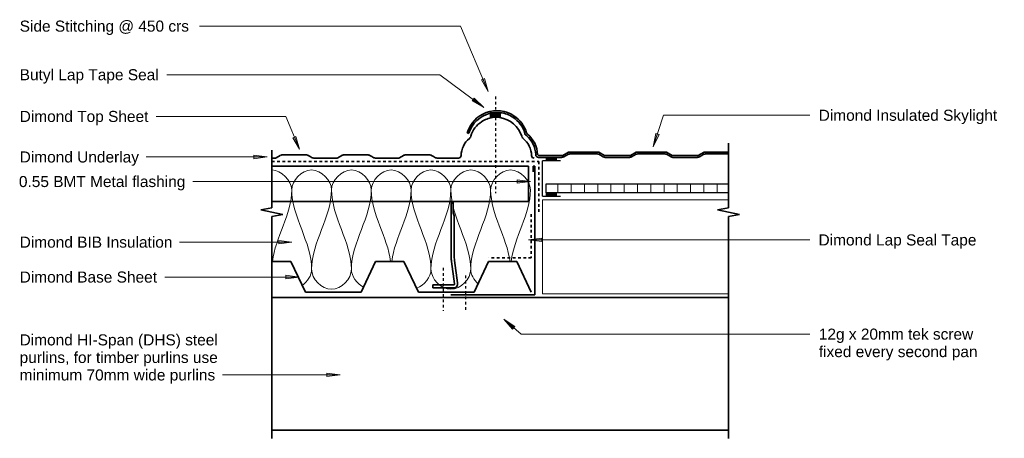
# Model space of a CAD drawing. Header units: millimetres. Extents: x 4431 to 5545, y 4698 to 5172.
import ezdxf

# ---------------------------------------------------------------- set-up
doc = ezdxf.new("R2010")
doc.units = ezdxf.units.MM
doc.linetypes.add('Dash', pattern=[6, 3, -3])
for name, color, linetype, lineweight in [('A-DETL', 90, 'Continuous', 18), ('A-DETL-GENF', 92, 'Continuous', 18), ('A-DETL-MBND', 5, 'Continuous', 18), ('A-DETL-MEDM', 33, 'Continuous', 35), ('A-DETL-THIN', 151, 'Continuous', 18), ('G-ANNO-TEXT', 231, 'Continuous', 9)]:
    doc.layers.add(name, color=color, linetype=linetype, lineweight=lineweight)
doc.styles.add('Arial', font='arial.ttf', dxfattribs={"height": 12.5})

msp = doc.modelspace()

# ---------------------------------------------------------------- hatches: boundary and pattern name
at = {"layer": 'A-DETL-GENF'}
for points in [[(4963.3, 5061.1), (4975.2, 5061.1), (4975.2, 5066.8), (4963.3, 5066.8)], [(5026.7, 5012.1), (5038.5, 5012.1), (5038.5, 5016.1), (5026.7, 5016.1)], [(5026.7, 4972.1), (5038.5, 4972.1), (5038.5, 4976.1), (5026.7, 4976.1)]]:
    msp.add_hatch(color=7, dxfattribs=at).paths.add_polyline_path(points)
h = msp.add_hatch(dxfattribs=at)
h.set_pattern_fill('FP_1', style=0, pattern_type=2)
h.set_pattern_definition([(90, (0, 0), (-15, 9e-16), [])])
h.paths.add_polyline_path([(5038.5, 4976.1), (5233, 4976.1), (5233, 4986.1), (5026.7, 4986.1), (5026.7, 4976.1)])
at = {"layer": 'G-ANNO-TEXT'}
for points in [[(4961.2, 5090.8), (4957.1, 5105.4), (4953.5, 5103.8)], [(4956.2, 5072.6), (4945.3, 5083.2), (4943, 5080)], [(4747.5, 5025.2), (4743.7, 5039.8), (4740, 5038.3)], [(5147.8, 5028.2), (5154.4, 5041.8), (5150.7, 5043)], [(4711.2, 5016.6), (4696.2, 5018.5), (4696.2, 5014.6)], [(5009, 4988.7), (4994, 4990.7), (4994, 4986.8)], [(5006.9, 4922.6), (5021.9, 4920.7), (5021.9, 4924.6)], [(4739.2, 4920.1), (4724.2, 4922.1), (4724.2, 4918.1)], [(4747.3, 4880.7), (4732.3, 4882.6), (4732.3, 4878.7)], [(4978.8, 4833.1), (4988.8, 4821.7), (4991.4, 4824.7)], [(4793.7, 4769.8), (4778.7, 4771.8), (4778.7, 4767.9)]]:
    msp.add_hatch(color=7, dxfattribs=at).paths.add_polyline_path(points)

# ---------------------------------------------------------------- linework, layer by layer
at = {"layer": 'A-DETL', "linetype": 'Dash', "lineweight": 25}
for p, q in [((4969.3, 5085.1), (4969.3, 5066.8)), ((4969.3, 5061.1), (4969.3, 4975.7)), ((4910.3, 4891.2), (4910.3, 4842.5)), ((4935.3, 4882.5), (4935.3, 4842.5))]:
    msp.add_line(p, q, dxfattribs=at)
at = {"layer": 'A-DETL', "lineweight": 25}
for p, q in [((5042.8, 5012.1), (5022.4, 5012.1)), ((5022.4, 4972.1), (5022.4, 5012.1)), ((5026.7, 4986.1), (5233, 4986.1)), ((5026.7, 4976.1), (5026.7, 4986.1)), ((5022.4, 4972.1), (5042.8, 4972.1)), ((5233, 4976.1), (5026.7, 4976.1))]:
    msp.add_line(p, q, dxfattribs=at)
at = {"layer": 'A-DETL', "linetype": 'Dash', "lineweight": 35}
for p, q in [((4716.4, 5011.3), (5018.4, 5011.3)), ((5018.4, 5011.3), (5018.4, 4953.5)), ((5009.9, 4951.9), (5009.9, 4902.5)), ((5009.9, 4902.5), (4961.7, 4902.5))]:
    msp.add_line(p, q, dxfattribs=at)
at = {"layer": 'A-DETL'}
for points in [[(4716.4, 5001.9), (4727, 5001.9), (4738.9, 4990), (4738.9, 4979.4)], [(4738.9, 4979.4), (4738.9, 4990), (4761.4, 5013.8), (4783.9, 4990), (4783.9, 4979.4)], [(4783.9, 4979.4), (4783.9, 4990), (4806.4, 5013.8), (4828.9, 4990), (4828.9, 4979.4)], [(4828.9, 4979.4), (4828.9, 4990), (4851.4, 5013.8), (4873.9, 4990), (4873.9, 4979.4)], [(4873.9, 4979.4), (4873.9, 4990), (4896.4, 5013.8), (4918.9, 4990), (4918.9, 4979.4)], [(4918.9, 4979.4), (4918.9, 4990), (4941.4, 5013.8), (4963.9, 4990), (4963.9, 4979.4)], [(4963.9, 4979.4), (4963.9, 4990), (4986.4, 5013.8), (5008.9, 4990), (5008.9, 4979.4)], [(4738.9, 4979.4), (4738.9, 4951.5), (4720.5, 4925.8), (4717, 4898.3)], [(4761.4, 4889.4), (4761.4, 4920.3), (4738.9, 4948.5), (4738.9, 4979.4)], [(4783.9, 4979.4), (4783.9, 4948.5), (4761.4, 4920.3), (4761.4, 4889.4)], [(4806.4, 4889.4), (4806.4, 4920.3), (4783.9, 4948.5), (4783.9, 4979.4)], [(4828.9, 4979.4), (4828.9, 4948.5), (4806.4, 4920.3), (4806.4, 4889.4)], [(4850.8, 4898.3), (4847.2, 4925.8), (4828.9, 4951.5), (4828.9, 4979.4)], [(4873.9, 4979.4), (4873.9, 4951.5), (4855.5, 4925.8), (4852, 4898.3)], [(4896.4, 4889.4), (4896.4, 4920.3), (4873.9, 4948.5), (4873.9, 4979.4)], [(4918.9, 4979.4), (4918.9, 4948.5), (4896.4, 4920.3), (4896.4, 4889.4)], [(4941.4, 4889.4), (4941.4, 4920.3), (4918.9, 4948.5), (4918.9, 4979.4)], [(4963.9, 4979.4), (4963.9, 4948.5), (4941.4, 4920.3), (4941.4, 4889.4)], [(4985.8, 4898.3), (4982.2, 4925.8), (4963.9, 4951.5), (4963.9, 4979.4)], [(5008.9, 4979.4), (5008.9, 4951.5), (4990.5, 4925.8), (4987, 4898.3)], [(4750.8, 4871.1), (4756.9, 4875.5), (4761.4, 4882.7), (4761.4, 4889.4)], [(4761.4, 4889.4), (4761.4, 4878.8), (4783.9, 4855), (4806.4, 4878.8), (4806.4, 4889.4)], [(4806.4, 4889.4), (4806.4, 4881.6), (4812.4, 4873.2), (4820, 4869.2)], [(4880, 4868), (4888.9, 4871.2), (4896.4, 4880.7), (4896.4, 4889.4)], [(4896.4, 4889.4), (4896.4, 4878.8), (4918.9, 4855), (4941.4, 4878.8), (4941.4, 4889.4)], [(4941.4, 4889.4), (4941.4, 4883.6), (4944.7, 4877.5), (4949.5, 4873.1)], [(5008.3, 4866.9), (5008.5, 4866.9), (5008.7, 4866.9), (5008.9, 4866.9)]]:
    msp.add_open_spline(points, degree=3, dxfattribs=at)
at = {"layer": 'A-DETL-MBND'}
for p, q in [((5022.4, 4968.1), (5022.4, 4861.5)), ((5022.4, 4968.1), (5233, 4968.1)), ((5022.4, 4861.5), (5233, 4861.5))]:
    msp.add_line(p, q, dxfattribs=at)
at = {"layer": 'A-DETL-MEDM'}
for p, q in [((4937.4, 5043.9), (4939.4, 5043.3)), ((5004.6, 5044), (5005.6, 5042.3)), ((4716.4, 4959.1), (4716.4, 5024.1)), ((5233, 4959.1), (5233, 5032.3)), ((4719.5, 5015.3), (4716.4, 5015.3)), ((4726, 5018.4), (4721.4, 5015.7)), ((4741.7, 5018.8), (4727.7, 5018.8)), ((4755.7, 5018.8), (4741.7, 5018.8)), ((4759.7, 5017.1), (4757.4, 5018.4)), ((4762, 5015.7), (4759.7, 5017.1)), ((4789.3, 5015.3), (4763.9, 5015.3)), ((4795.7, 5018.4), (4791.2, 5015.7)), ((4811.4, 5018.8), (4797.4, 5018.8)), ((4825.4, 5018.8), (4811.4, 5018.8)), ((4829.4, 5017.1), (4827.1, 5018.4)), ((4831.7, 5015.7), (4829.4, 5017.1)), ((4859, 5015.3), (4833.6, 5015.3)), ((4865.5, 5018.4), (4860.9, 5015.7)), ((4881.2, 5018.8), (4867.2, 5018.8)), ((4895.2, 5018.8), (4881.2, 5018.8)), ((4899.1, 5017.1), (4896.9, 5018.4)), ((4901.4, 5015.7), (4899.1, 5017.1)), ((4927.6, 5015.3), (4903.3, 5015.3)), ((5016.9, 5019.3), (5018, 5018.1)), ((5018, 5018.1), (5045.4, 5018.1)), ((5018, 5016.1), (5044.6, 5016.1)), ((5045.4, 5018.1), (5051.9, 5022)), ((5046.7, 5016.6), (5049.2, 5018.1)), ((5049.2, 5018.1), (5051.8, 5019.6)), ((5051.9, 5022), (5069, 5022)), ((5053.6, 5020), (5069, 5020)), ((5069, 5022), (5086.1, 5022)), ((5069, 5020), (5084.4, 5020)), ((5086.1, 5022), (5092.6, 5018.1)), ((5086.3, 5019.6), (5091.3, 5016.6)), ((5092.6, 5018.1), (5122.1, 5018.1)), ((5093.4, 5016.1), (5121.3, 5016.1)), ((5122.1, 5018.1), (5128.6, 5022)), ((5123.4, 5016.6), (5125.9, 5018.1)), ((5125.9, 5018.1), (5128.5, 5019.6)), ((5128.6, 5022), (5162.8, 5022)), ((5130.3, 5020), (5145.7, 5020)), ((5145.7, 5020), (5161.1, 5020)), ((5162.8, 5022), (5169.3, 5018.1)), ((5163, 5019.6), (5168, 5016.6)), ((5169.3, 5018.1), (5198.8, 5018.1)), ((5170.1, 5016.1), (5198, 5016.1)), ((5198.8, 5018.1), (5205.3, 5022)), ((5200.1, 5016.6), (5202.6, 5018.1)), ((5202.6, 5018.1), (5205.2, 5019.6)), ((5205.3, 5022), (5233, 5022)), ((5207, 5020), (5222.4, 5020)), ((5222.4, 5020), (5233, 5020)), ((4716.4, 5006.1), (4716.4, 4959.1)), ((4716.4, 5006.1), (5006.9, 5006.1)), ((5006.9, 5006.1), (4850.6, 5006.1)), ((5006.9, 4966.1), (5006.9, 5006.1)), ((5013.9, 5006.1), (5011.9, 5006.1)), ((5011.9, 5006.1), (5011.9, 4999.9)), ((5013.9, 4860.4), (5013.9, 5006.1)), ((4716.4, 4959.1), (4703.9, 4956.6)), ((4703.9, 4956.6), (4716.4, 4959.1)), ((4703.9, 4956.6), (4716.4, 4954.1)), ((4728.9, 4951.6), (4703.9, 4956.6)), ((4716.4, 4966.1), (5006.9, 4966.1)), ((4919.1, 4966.1), (4919.1, 4902.3)), ((4921.4, 4953.5), (4921.4, 4966.1)), ((5220.5, 4956.6), (5233, 4959.1)), ((5245.5, 4951.6), (5220.5, 4956.6)), ((4716.4, 4949.1), (4728.9, 4951.6)), ((4716.4, 4949.1), (4716.4, 4934.4)), ((4716.4, 4698.1), (4716.4, 4949.1)), ((4922.7, 4949.9), (4921.4, 4953.5)), ((4922.7, 4902.3), (4922.7, 4949.9)), ((5233, 4949.1), (5245.5, 4951.6)), ((5233, 4698.1), (5233, 4949.1)), ((4716.4, 4898.3), (4738, 4898.3)), ((4738, 4898.3), (4754.4, 4863.5)), ((4738, 4898.3), (4754.4, 4863.5)), ((4817.3, 4863.5), (4833.7, 4898.3)), ((4817.3, 4863.5), (4833.7, 4898.3)), ((4833.7, 4898.3), (4865.8, 4898.3)), ((4833.7, 4898.3), (4865.8, 4898.3)), ((4865.8, 4898.3), (4882.2, 4863.5)), ((4865.8, 4898.3), (4882.2, 4863.5)), ((4919.8, 4898.4), (4923, 4873)), ((4926.4, 4874), (4923.1, 4899.4)), ((4945.1, 4863.5), (4961.5, 4898.3)), ((4945.1, 4863.5), (4961.5, 4898.3)), ((4961.5, 4898.3), (4993.5, 4898.3)), ((4961.5, 4898.3), (4993.5, 4898.3)), ((4993.5, 4898.3), (5009.9, 4863.5)), ((4922.2, 4871.9), (4898.6, 4871.9)), ((4898.6, 4871.9), (4898.6, 4868.4)), ((4898.6, 4868.4), (4922.2, 4868.4)), ((4716.4, 4857.5), (5233, 4857.5)), ((4754.4, 4863.5), (4817.3, 4863.5)), ((4754.4, 4863.5), (4817.3, 4863.5)), ((4882.2, 4863.5), (4945.1, 4863.5)), ((4882.2, 4863.5), (4945.1, 4863.5)), ((4918.9, 4860.4), (5013.9, 4860.4)), ((5233, 4707.5), (4716.4, 4707.5))]:
    msp.add_line(p, q, dxfattribs=at)
for centre, radius, start, end in [((4971, 5033.8), 35.1, 56.7609, 163.2464), ((4971, 5033.8), 33.1, 103.5159, 163.2464), ((4970.2, 5031.3), 30.1, 123.2391, 163.026), ((4970.2, 5031.3), 30.1, 97.7756, 123.2391), ((4970.2, 5031.3), 30.1, 16.7536, 82.1934), ((4971, 5033.8), 33.1, 56.7609, 82.7949), ((4971, 5033.8), 33.1, 16.974, 56.7609), ((4971, 5033.8), 35.1, 16.974, 56.7609), ((4956.6, 5017.4), 26.2, 129.405, 178.5484), ((4939, 5040), 2.5, 291.9049, 2.5373), ((5001.5, 5040), 2.5, 180, 248.0951), ((4984, 5017.4), 26.2, 1.4516, 50.595), ((5005.4, 5043.3), 2.75, 177.4627, 248.0951), ((4986.1, 5018.5), 28.8, 1.4516, 50.595), ((4986.1, 5018.5), 30.8, 1.4516, 50.595), ((4719.5, 5019.8), 4.54, 270.1001, 294.9), ((4727.7, 5014.8), 4, 90, 115), ((4755.7, 5014.8), 4, 65, 90), ((4763.9, 5019.8), 4.5, 245, 270), ((4789.2, 5019.8), 4.54, 270.1002, 294.9), ((4797.4, 5014.8), 4, 90, 115), ((4825.4, 5014.8), 4, 65, 90), ((4833.6, 5019.8), 4.5, 245, 270), ((4859, 5019.8), 4.54, 270.1003, 294.9), ((4867.2, 5014.8), 4, 90, 115), ((4895.2, 5014.8), 4, 65, 90), ((4903.3, 5019.8), 4.5, 244.994, 270), ((4927.6, 5018.1), 2.8, 270, 360), ((5013, 5018.1), 2.8, 180, 270), ((5018, 5019.2), 3.08, 180, 270), ((5044.6, 5021.1), 4.95, 270, 295.006), ((5053.6, 5015.6), 4.4, 90, 115), ((5084.4, 5015.6), 4.4, 65, 90), ((5093.4, 5021.1), 4.99, 245.1, 269.8997), ((5121.3, 5021.1), 4.95, 270, 295), ((5130.3, 5015.6), 4.4, 90, 115), ((5161.1, 5015.6), 4.4, 65, 90), ((5170.1, 5021.1), 4.99, 245.1, 269.8998), ((5198, 5021.1), 4.95, 270, 295), ((5207, 5015.6), 4.4, 90, 115), ((4932.4, 4902.3), 13.2, 180, 197), ((4932.4, 4902.3), 9.64, 180, 197), ((4922.2, 4872.7), 4.36, 270, 17), ((4922.2, 4872.7), 0.816, 270, 17)]:
    msp.add_arc(centre, radius, start, end, dxfattribs=at)
at = {"layer": 'A-DETL-THIN'}
for p, q in [((4963.3, 5066.8), (4963.3, 5061.1)), ((4975.2, 5066.8), (4963.3, 5066.8)), ((4963.3, 5061.1), (4975.2, 5061.1)), ((4975.2, 5061.1), (4975.2, 5066.8)), ((5026.7, 5016.1), (5026.7, 5012.1)), ((5038.5, 5016.1), (5026.7, 5016.1)), ((5026.7, 5012.1), (5038.5, 5012.1)), ((5038.5, 5012.1), (5038.5, 5016.1)), ((5026.7, 4976.1), (5026.7, 4972.1)), ((5038.5, 4976.1), (5026.7, 4976.1)), ((5026.7, 4972.1), (5038.5, 4972.1)), ((5038.5, 4972.1), (5038.5, 4976.1))]:
    msp.add_line(p, q, dxfattribs=at)
at = {"layer": 'G-ANNO-TEXT', "color": 250}
for p, q in [((4634.5, 5164.6), (4634.5, 5164.6)), ((4929.7, 5164.6), (4634.5, 5164.6)), ((4961.2, 5090.8), (4929.7, 5164.6)), ((4597.8, 5109.6), (4597.8, 5109.6)), ((4906.4, 5109.6), (4597.8, 5109.6)), ((4956.2, 5072.6), (4906.4, 5109.6)), ((4957.1, 5105.4), (4953.5, 5103.8)), ((4953.5, 5103.8), (4961.2, 5090.8)), ((4961.2, 5090.8), (4957.1, 5105.4)), ((4945.3, 5083.2), (4943, 5080)), ((4943, 5080), (4956.2, 5072.6)), ((4956.2, 5072.6), (4945.3, 5083.2)), ((4586.1, 5062.4), (4585.7, 5062.4)), ((4732.3, 5062.4), (4586.1, 5062.4)), ((4747.5, 5025.2), (4732.3, 5062.4)), ((5147.8, 5028.2), (5159.6, 5063.8)), ((5159.6, 5063.8), (5325, 5063.8)), ((4743.7, 5039.8), (4740, 5038.3)), ((4740, 5038.3), (4747.5, 5025.2)), ((4747.5, 5025.2), (4743.7, 5039.8)), ((5150.7, 5043), (5147.8, 5028.2)), ((5147.8, 5028.2), (5154.4, 5041.8)), ((5154.4, 5041.8), (5150.7, 5043)), ((4574.5, 5016.6), (4574.2, 5016.6)), ((4711.2, 5016.6), (4574.5, 5016.6)), ((4711.2, 5016.6), (4696.2, 5018.5)), ((4696.2, 5018.5), (4696.2, 5014.6)), ((4696.2, 5014.6), (4711.2, 5016.6)), ((5009, 4988.7), (4994, 4990.7)), ((4994, 4990.7), (4994, 4986.8)), ((4627.2, 4988.7), (4626.9, 4988.7)), ((5009, 4988.7), (4627.2, 4988.7)), ((4994, 4986.8), (5009, 4988.7)), ((5021.9, 4924.6), (5006.9, 4922.6)), ((5021.9, 4920.7), (5021.9, 4924.6)), ((4612.2, 4920.1), (4611.9, 4920.1)), ((4739.2, 4920.1), (4612.2, 4920.1)), ((4739.2, 4920.1), (4724.2, 4922.1)), ((4724.2, 4922.1), (4724.2, 4918.1)), ((4724.2, 4918.1), (4739.2, 4920.1)), ((5006.9, 4922.6), (5021.9, 4920.7)), ((5006.9, 4922.6), (5324.8, 4922.6)), ((4595.7, 4880.7), (4595.3, 4880.7)), ((4747.3, 4880.7), (4595.7, 4880.7)), ((4747.3, 4880.7), (4732.3, 4882.6)), ((4732.3, 4882.6), (4732.3, 4878.7)), ((4732.3, 4878.7), (4747.3, 4880.7)), ((4978.8, 4833.1), (4988.8, 4821.7)), ((4991.4, 4824.7), (4978.8, 4833.1)), ((4978.8, 4833.1), (4998.3, 4816.1)), ((4988.8, 4821.7), (4991.4, 4824.7)), ((4998.3, 4816.1), (5325.1, 4816.1)), ((4666.7, 4769.8), (4660.7, 4769.8)), ((4793.7, 4769.8), (4666.7, 4769.8)), ((4793.7, 4769.8), (4778.7, 4771.8)), ((4778.7, 4771.8), (4778.7, 4767.9)), ((4778.7, 4767.9), (4793.7, 4769.8))]:
    msp.add_line(p, q, dxfattribs=at)

# ---------------------------------------------------------------- texts
at = {"layer": 'G-ANNO-TEXT', "color": 7, "char_height": 12.5, "attachment_point": 1, "style": 'Arial'}
for s, insert, width in [('Side Stitching @ 450 crs ', (4431.2, 5170.9), 234.093), ('Butyl Lap Tape Seal ', (4431.2, 5115.9), 189.599), ('Dimond Top Sheet', (4431.2, 5068.7), 175.169), ('Dimond Insulated Skylight', (5335, 5070), 241.709), ('Dimond Underlay', (4431.2, 5022.8), 161.139), ('0.55 BMT Metal flashing', (4430.3, 4995), 226.076), ('Dimond BIB Insulation', (4431.2, 4926.4), 206.835), ('Dimond Lap Seal Tape', (5334.8, 4928.9), 214.852), ('Dimond Base Sheet', (4431.2, 4886.9), 186.793), ('12g x 20mm tek screw', (5335.1, 4822.3), 212.848), ('Dimond HI-Span (DHS) steel', (4431.1, 4815.8), 270.57), ('fixed every second pan', (5335.1, 4802.5), 215.654), ('purlins, for timber purlins use', (4431.1, 4795.9), 269.367), ('minimum 70mm wide purlins', (4431.1, 4776.1), 266.16)]:
    msp.add_mtext(s, dxfattribs=dict(at, insert=insert, width=width))

doc.saveas('drawing.dxf')
